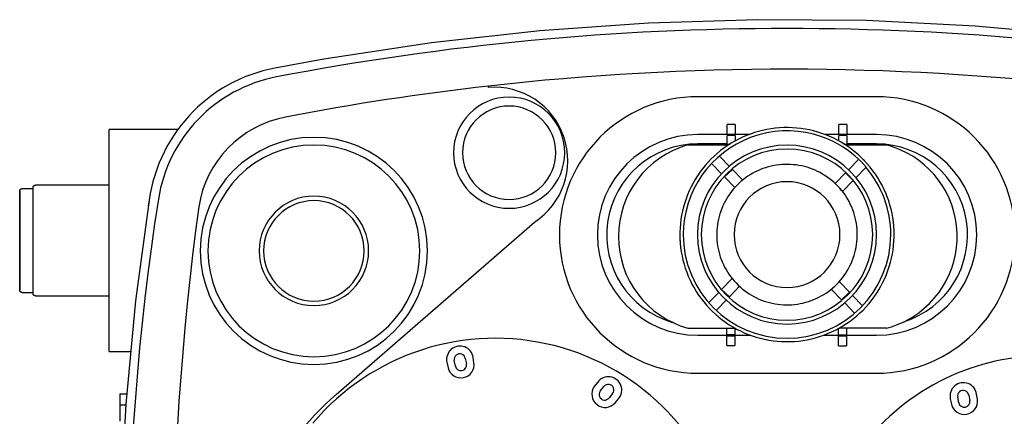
# Model space of a CAD drawing. Header units: millimetres. Extents: x -344 to 344, y -281 to 236.
# Tile 2 of 3: x -344 to 97, y 58 to 236. Entities that reach past the tile are written whole.
import ezdxf

# ---------------------------------------------------------------- set-up
doc = ezdxf.new("R2010")
doc.units = ezdxf.units.MM
doc.layers.add('Material 2', color=251, linetype='Continuous', true_color=0x505050)
doc.layers.add('Material 3', color=7, linetype='Continuous', true_color=0xe6e6e6)

msp = doc.modelspace()

# ---------------------------------------------------------------- linework, layer by layer
at = {"layer": 'Material 2'}
for p, q in [((-144.14, 84.15), (-143.64, 81.72)), ((-140.24, 82.27), (-140.58, 84.59)), ((-152.38, 82.51), (-151.86, 80.01)), ((-148.59, 80.7), (-149.07, 83.28)), ((-84.83, 73.59), (-86.37, 71.56)), ((-83.69, 69.55), (-82.07, 71.61)), ((-78.17, 68.48), (-79.67, 66.5)), ((76.86, 64.3), (76.38, 66.88)), ((81.3, 67.75), (81.81, 65.32)), ((85.2, 65.87), (84.86, 68.19)), ((-77.01, 64.3), (-75.5, 66.09)), ((73.07, 66.11), (73.58, 63.61))]:
    msp.add_line(p, q, dxfattribs=at)
for centre, radius, start, end in [((-146.51, 83.71), 5.99, 8.3588, 191.6412), ((-146.61, 83.74), 2.5, 9.6289, 190.5913), ((-146.11, 81.41), 5.93, 193.7002, 8.3588), ((-146.11, 81.21), 2.52, 191.6412, 11.6412), ((-80.06, 69.97), 5.99, 319.5694, 142.8517), ((-81.52, 68.15), 5.93, 144.9107, 319.5694), ((-80.11, 70.06), 2.5, 320.8394, 141.8018), ((78.94, 67.31), 5.99, 8.3588, 191.6412), ((-81.68, 68.02), 2.52, 142.8517, 322.8517), ((78.84, 67.34), 2.5, 9.6289, 190.5913), ((79.34, 65.01), 5.93, 193.7002, 8.3588), ((79.33, 64.81), 2.52, 191.6412, 11.6412)]:
    msp.add_arc(centre, radius, start, end, dxfattribs=at)
at = {"layer": 'Material 3'}
for p, q in [((-133.73, 205.65), (-133.73, 206.26)), ((40, 201.49), (-40, 201.49)), ((-272.86, 186.82), (-303.7, 186.82)), ((-303.7, 137.02), (-303.7, 186.82)), ((-26.9, 184.57), (-26.9, 189)), ((-23.32, 189), (-26.9, 189)), ((-23.32, 189), (-23.32, 184.57)), ((-9.08, 186.81), (-10.96, 186.41)), ((11.95, 186.14), (11.85, 186.16)), ((15.53, 185.06), (13.7, 185.65)), ((23.09, 184.57), (23.09, 189)), ((26.67, 189), (23.09, 189)), ((26.67, 189), (26.67, 184.57)), ((-17.02, 184.5), (-40, 184.5)), ((-26.9, 184.5), (-26.9, 184.57)), ((-23.32, 184.57), (-26.9, 184.57)), ((-26.9, 180.26), (-26.9, 184.06)), ((-23.32, 184.06), (-26.9, 184.06)), ((-23.32, 184.57), (-23.32, 184.5)), ((-23.32, 184.06), (-23.32, 181.55)), ((40, 184.5), (17, 184.5)), ((23.09, 184.5), (23.09, 184.57)), ((26.67, 184.57), (23.09, 184.57)), ((23.09, 181.62), (23.09, 184.06)), ((26.67, 184.06), (23.09, 184.06)), ((26.67, 184.57), (26.67, 184.5)), ((26.67, 184.06), (26.67, 180.26)), ((-44.49, 179.87), (-26.21, 179.87)), ((-26.9, 180.33), (-40, 180.33)), ((-40, 180.33), (-26.9, 180.33)), ((-40, 180.33), (-26.9, 180.33)), ((-26.9, 180.26), (-25.52, 180.26)), ((25.44, 180.26), (26.67, 180.26)), ((26.13, 179.87), (44.49, 179.87)), ((40, 180.33), (26.67, 180.33)), ((26.67, 180.33), (40, 180.33)), ((26.67, 180.33), (40, 180.33)), ((-30.19, 174.76), (-25.9, 170.32)), ((27.52, 168.73), (32.07, 173.43)), ((-29.37, 166.96), (-33.66, 171.4)), ((-24.51, 168.88), (-27.99, 165.53)), ((-24.51, 168.88), (-19.88, 164.08)), ((35.4, 169.93), (30.83, 165.2)), ((-23.42, 160.79), (-27.99, 165.53)), ((16.96, 166.17), (15.88, 166.83)), ((21.53, 162.52), (26.15, 167.31)), ((29.62, 163.95), (24.79, 158.94)), ((29.62, 163.95), (26.15, 167.31)), ((40.6, 165.17), (39.55, 166.77)), ((-337.7, 160.26), (-342.72, 160.26)), ((-337.7, 137.02), (-337.7, 161.04)), ((-303.7, 161.82), (-336.69, 161.82)), ((44.85, 156.58), (44.72, 156.9)), ((46.06, 152.94), (45.49, 154.77)), ((46.97, 149.21), (46.55, 151.08)), ((47.28, 147.52), (47.26, 147.63)), ((-201.89, 68.16), (-113.14, 145.31)), ((-31.45, 141.95), (-31.48, 141.62)), ((-31.34, 143.19), (-31.38, 142.87)), ((-31.02, 145.37), (-31.23, 144.12)), ((31.07, 144.37), (31.03, 144.7)), ((-337.7, 113.01), (-337.7, 137.02)), ((-303.7, 87.23), (-303.7, 137.02)), ((-31.53, 140.36), (-31.54, 139.68)), ((31.34, 137.41), (31.37, 137.74)), ((31.42, 139), (31.43, 139.68)), ((47.84, 136.73), (47.84, 136.78)), ((47.92, 138.64), (47.93, 139.68)), ((-31.19, 134.99), (-31.14, 134.66)), ((30.91, 133.99), (31.11, 135.24)), ((31.23, 136.17), (31.27, 136.49)), ((47.45, 132.91), (47.5, 133.34)), ((47.68, 134.81), (47.68, 134.86)), ((-47.08, 130.15), (-46.66, 128.27)), ((-46.17, 126.42), (-45.6, 124.58)), ((-44.96, 122.78), (-44.84, 122.46)), ((-29.33, 115.12), (-24.58, 120.04)), ((-41.35, 115.26), (-41.35, 115.25)), ((-29.33, 115.12), (-25.86, 111.76)), ((-21.27, 116.51), (-25.86, 111.76)), ((24.4, 110.47), (19.76, 115.28)), ((23.26, 118.61), (27.88, 113.83)), ((40.99, 114.83), (41.06, 114.94)), ((42.02, 116.61), (42.91, 118.31)), ((-342.72, 113.79), (-337.7, 113.79)), ((-336.69, 112.23), (-303.7, 112.23)), ((-40.71, 114.19), (-39.66, 112.59)), ((-35.05, 109.2), (-30.63, 113.77)), ((-27.27, 110.3), (-31.51, 105.9)), ((-17.07, 113.18), (-15.99, 112.53)), ((24.4, 110.47), (27.88, 113.83)), ((29.26, 112.4), (33.55, 107.96)), ((38.95, 111.74), (40.04, 113.32)), ((-35.11, 109.14), (-35.08, 109.17)), ((-35.11, 109.14), (-34.68, 108.72)), ((30.08, 104.6), (25.78, 109.04)), ((36.59, 108.71), (37.8, 110.2)), ((29.54, 101.91), (29.54, 101.91)), ((-44.49, 97.73), (-23.2, 97.73)), ((-27.01, 94.85), (-27.01, 97.73)), ((-23.43, 97.73), (-23.43, 94.85)), ((23.03, 94.82), (23.03, 97.7)), ((44.49, 97.73), (23.1, 97.73)), ((26.61, 97.73), (26.61, 94.82)), ((-40, 94.58), (-16.33, 94.58)), ((-27.01, 94.85), (-23.43, 94.85)), ((-27.01, 94.35), (-27.01, 94.58)), ((-27.01, 89.91), (-27.01, 94.35)), ((-27.01, 94.35), (-23.43, 94.35)), ((-23.43, 94.58), (-23.43, 94.35)), ((-23.43, 94.35), (-23.43, 89.91)), ((16.38, 94.58), (40, 94.58)), ((23.03, 94.82), (26.61, 94.82)), ((23.03, 94.31), (23.03, 94.58)), ((23.03, 89.87), (23.03, 94.31)), ((23.03, 94.31), (26.61, 94.31)), ((26.61, 94.58), (26.61, 94.31)), ((26.61, 94.31), (26.61, 89.87)), ((-27.01, 89.91), (-23.43, 89.91)), ((23.03, 89.87), (26.61, 89.87)), ((-303.7, 87.23), (-294.06, 87.23)), ((-40, 77.54), (40, 77.54)), ((-298.91, 68.29), (-295.62, 68.29)), ((-298.91, 68.29), (-298.91, 63.25)), ((-298.91, 63.25), (-298.91, 56.11)), ((-296.13, 63.25), (-298.91, 63.25))]:
    msp.add_line(p, q, dxfattribs=at)
at = {"layer": 'Material 3', "flags": 128}
for points in [[(229.38, 214.34), (181.27, 222.56), (132.87, 228.84), (84.26, 233.18), (35.51, 235.58), (-13.29, 236.02), (-62.07, 234.52), (-110.75, 231.06), (-159.26, 225.66), (-207.51, 218.32), (-229.38, 214.34)], [(-229.38, 214.34), (-232.12, 213.76), (-234.85, 213.07), (-237.54, 212.27), (-240.2, 211.36), (-242.82, 210.35), (-245.39, 209.23), (-247.93, 208.01), (-250.41, 206.69), (-252.83, 205.27), (-255.2, 203.76), (-257.5, 202.15), (-259.74, 200.45), (-261.91, 198.67), (-264, 196.79), (-266.02, 194.84), (-267.96, 192.81), (-269.81, 190.7), (-271.58, 188.52), (-273.27, 186.27), (-274.86, 183.95), (-276.35, 181.57), (-277.75, 179.14), (-279.05, 176.65), (-280.25, 174.11), (-281.35, 171.52), (-282.35, 168.9), (-283.23, 166.23), (-284.02, 163.53), (-284.69, 160.81), (-285.25, 158.05), (-285.57, 156.15)], [(47.93, 139.68), (47.89, 141.6), (47.77, 143.51), (47.58, 145.42), (47.31, 147.32), (46.97, 149.21), (46.55, 151.08), (46.06, 152.94), (45.49, 154.77), (44.85, 156.58), (44.14, 158.36), (43.36, 160.12), (42.5, 161.84), (41.58, 163.52), (40.6, 165.17), (39.55, 166.77), (38.43, 168.33), (37.25, 169.85), (36.02, 171.32), (34.72, 172.74), (33.37, 174.1), (31.97, 175.41), (30.52, 176.66), (29.01, 177.85), (27.46, 178.99), (25.87, 180.06), (24.23, 181.06), (22.56, 182), (20.85, 182.87), (19.11, 183.67), (17.33, 184.4), (15.53, 185.06), (13.7, 185.65), (11.85, 186.16), (9.98, 186.6), (8.1, 186.96), (6.2, 187.25), (4.29, 187.46), (2.38, 187.6), (0.46, 187.66), (-1.46, 187.64), (-3.37, 187.55), (-5.29, 187.38), (-7.19, 187.13), (-9.08, 186.81), (-10.96, 186.41), (-12.82, 185.93), (-14.66, 185.39), (-16.47, 184.77), (-18.26, 184.07), (-20.02, 183.31), (-21.75, 182.48), (-23.45, 181.58), (-25.1, 180.61), (-26.72, 179.57), (-28.29, 178.47), (-29.82, 177.31), (-31.3, 176.09), (-32.74, 174.81), (-34.11, 173.48), (-35.44, 172.09), (-36.71, 170.65), (-37.92, 169.16), (-39.06, 167.62), (-40.15, 166.04), (-41.17, 164.41), (-42.13, 162.75), (-43.02, 161.05), (-43.84, 159.31), (-44.59, 157.55), (-45.27, 155.75), (-45.87, 153.93), (-46.41, 152.09), (-46.87, 150.22), (-47.25, 148.34), (-47.56, 146.45), (-47.79, 144.55), (-47.95, 142.63), (-48.03, 140.71), (-48.04, 139.68)], [(-12.82, 185.93), (-14.66, 185.39), (-16.47, 184.77), (-18.26, 184.07), (-20.02, 183.31), (-21.75, 182.48), (-23.45, 181.58), (-25.1, 180.61), (-26.72, 179.57), (-28.29, 178.47), (-29.82, 177.31)], [(11.2, 186.31), (9.98, 186.6), (8.1, 186.96), (6.2, 187.25), (4.29, 187.46), (2.38, 187.6), (0.46, 187.66), (-1.46, 187.64), (-3.37, 187.55), (-5.29, 187.38), (-7.19, 187.13)], [(27.46, 178.99), (25.87, 180.06), (24.23, 181.06), (22.56, 182), (20.85, 182.87), (19.11, 183.67), (17.33, 184.4)], [(-30.86, 176.46), (-31.3, 176.09), (-32.74, 174.81), (-34.11, 173.48), (-35.44, 172.09), (-36.71, 170.65), (-37.92, 169.16), (-38.07, 168.95)], [(34.62, 172.84), (33.37, 174.1), (31.97, 175.41), (30.52, 176.66)], [(38.43, 168.33), (37.25, 169.85), (36.02, 171.32), (34.72, 172.74)], [(-39, 167.71), (-39.06, 167.62), (-40.15, 166.04), (-41, 164.68)], [(31.43, 139.68), (31.4, 140.94), (31.33, 142.19), (31.2, 143.45), (31.03, 144.69), (30.8, 145.93), (30.53, 147.16), (30.2, 148.38), (29.83, 149.58), (29.41, 150.77), (28.94, 151.94), (28.43, 153.09), (27.87, 154.22), (27.27, 155.32), (26.62, 156.4), (25.93, 157.46), (25.2, 158.48), (24.42, 159.48), (23.61, 160.44), (22.76, 161.37), (21.88, 162.26), (20.96, 163.12), (20, 163.94), (19.02, 164.73), (18, 165.47), (16.95, 166.17), (15.88, 166.83), (14.78, 167.45), (13.66, 168.02), (12.52, 168.54), (11.35, 169.02), (10.17, 169.46), (8.97, 169.84), (7.76, 170.18), (6.53, 170.47), (5.29, 170.7), (4.05, 170.89), (2.8, 171.03), (1.54, 171.12), (0.28, 171.16), (-0.98, 171.15), (-2.23, 171.09), (-3.49, 170.98), (-4.74, 170.81), (-5.98, 170.6), (-7.21, 170.34), (-8.43, 170.03), (-9.64, 169.67), (-10.83, 169.26), (-12, 168.81), (-13.16, 168.31), (-14.29, 167.76), (-15.4, 167.17), (-16.49, 166.53), (-17.55, 165.85), (-18.58, 165.13), (-19.59, 164.37), (-20.56, 163.57), (-21.5, 162.73), (-22.4, 161.86), (-23.27, 160.95), (-24.1, 160), (-24.9, 159.02), (-25.65, 158.01), (-26.36, 156.97), (-27.03, 155.91), (-27.66, 154.82), (-28.25, 153.7), (-28.78, 152.56), (-29.28, 151.4), (-29.72, 150.23), (-30.12, 149.03), (-30.47, 147.82), (-30.77, 146.6), (-31.02, 145.36), (-31.23, 144.12), (-31.38, 142.87), (-31.48, 141.62), (-31.53, 140.36), (-31.54, 139.68)], [(-7.21, 170.34), (-8.43, 170.03), (-9.64, 169.67), (-10.83, 169.26), (-12, 168.81), (-13.16, 168.31), (-14.29, 167.76), (-15.4, 167.17), (-16.49, 166.53), (-17.55, 165.86), (-18.59, 165.13), (-19.59, 164.37)], [(-0.98, 171.15), (-2.23, 171.09), (-3.49, 170.98), (-4.74, 170.81), (-5.98, 170.6)], [(10.17, 169.46), (8.97, 169.84), (7.76, 170.18), (6.53, 170.47), (5.3, 170.71), (4.05, 170.9), (2.8, 171.03), (1.54, 171.12), (0.28, 171.16)], [(14.78, 167.45), (13.66, 168.02), (12.52, 168.54), (11.35, 169.02), (10.92, 169.18)], [(-41.14, 164.47), (-41.17, 164.41), (-42.13, 162.75), (-43.02, 161.05), (-43.84, 159.31), (-44.59, 157.55), (-45.27, 155.75), (-45.87, 153.93), (-46.41, 152.09), (-46.87, 150.22), (-47.25, 148.34), (-47.56, 146.45), (-47.79, 144.55), (-47.95, 142.63), (-48.03, 140.71), (-48.04, 139.68)], [(-20.56, 163.57), (-21.5, 162.73), (-22.4, 161.86), (-23.27, 160.95), (-24.11, 160)], [(29.41, 150.77), (28.94, 151.94), (28.43, 153.09), (27.87, 154.22), (27.27, 155.32), (26.62, 156.4), (25.93, 157.46), (25.2, 158.48), (24.43, 159.48), (23.61, 160.44), (22.77, 161.37), (21.88, 162.27), (20.96, 163.12), (20, 163.95), (19.02, 164.73), (18, 165.47)], [(44.14, 158.36), (43.36, 160.12), (42.5, 161.84), (41.58, 163.52), (41.48, 163.7)], [(-343.7, 159.28), (-343.7, 159.32), (-343.7, 159.35), (-343.69, 159.39), (-343.69, 159.43), (-343.68, 159.47), (-343.67, 159.51), (-343.66, 159.55), (-343.65, 159.59), (-343.64, 159.62), (-343.62, 159.66), (-343.61, 159.69), (-343.59, 159.73), (-343.57, 159.76), (-343.55, 159.8), (-343.53, 159.83), (-343.51, 159.86), (-343.48, 159.89), (-343.46, 159.92), (-343.43, 159.95), (-343.4, 159.98), (-343.37, 160.01), (-343.34, 160.03), (-343.31, 160.06), (-343.28, 160.08), (-343.25, 160.1), (-343.21, 160.12), (-343.18, 160.14), (-343.14, 160.16), (-343.11, 160.18), (-343.07, 160.19), (-343.04, 160.21), (-343, 160.22), (-342.96, 160.23), (-342.92, 160.24), (-342.88, 160.24), (-342.84, 160.25), (-342.81, 160.26), (-342.77, 160.26), (-342.73, 160.26), (-342.72, 160.26)], [(-343.7, 137.02), (-343.7, 137.91), (-343.7, 138.8), (-343.7, 139.69), (-343.7, 140.57), (-343.7, 141.45), (-343.7, 142.31), (-343.7, 143.17), (-343.7, 144.02), (-343.7, 144.86), (-343.7, 145.69), (-343.7, 146.5), (-343.7, 147.3), (-343.7, 148.08), (-343.7, 148.84), (-343.7, 149.59), (-343.7, 150.31), (-343.7, 151.02), (-343.7, 151.7), (-343.7, 152.35), (-343.7, 152.99), (-343.7, 153.59), (-343.7, 154.17), (-343.7, 154.73), (-343.7, 155.25), (-343.7, 155.75), (-343.7, 156.21), (-343.7, 156.65), (-343.7, 157.05), (-343.7, 157.42), (-343.7, 157.76), (-343.7, 158.07), (-343.7, 158.34), (-343.7, 158.58), (-343.7, 158.78), (-343.7, 158.95), (-343.7, 159.09), (-343.7, 159.18), (-343.7, 159.25), (-343.7, 159.27), (-343.7, 159.28)], [(-343.7, 159.28), (-343.7, 159.26), (-343.7, 159.2), (-343.7, 159.12), (-343.7, 158.99), (-343.7, 158.83), (-343.7, 158.64), (-343.7, 158.41), (-343.7, 158.15), (-343.7, 157.85), (-343.7, 157.52), (-343.7, 157.16), (-343.7, 156.76), (-343.7, 156.33), (-343.7, 155.88), (-343.7, 155.39), (-343.7, 154.87), (-343.7, 154.33), (-343.7, 153.75), (-343.7, 153.15), (-343.7, 152.53), (-343.7, 151.88), (-343.7, 151.2), (-343.7, 150.5), (-343.7, 149.79), (-343.7, 149.05), (-343.7, 148.29), (-343.7, 147.51), (-343.7, 146.72), (-343.7, 145.91), (-343.7, 145.09), (-343.7, 144.25), (-343.7, 143.4), (-343.7, 142.55), (-343.7, 141.68), (-343.7, 140.81), (-343.7, 139.93), (-343.7, 139.04), (-343.7, 138.15), (-343.7, 137.27), (-343.7, 137.02)], [(-337.7, 161.04), (-337.69, 161.08), (-337.68, 161.12), (-337.66, 161.16), (-337.64, 161.2), (-337.63, 161.24), (-337.61, 161.27), (-337.59, 161.31), (-337.56, 161.35), (-337.54, 161.38), (-337.51, 161.41), (-337.49, 161.45), (-337.46, 161.48), (-337.43, 161.51), (-337.4, 161.54), (-337.37, 161.57), (-337.34, 161.59), (-337.3, 161.62), (-337.27, 161.64), (-337.23, 161.66), (-337.2, 161.69), (-337.16, 161.7), (-337.12, 161.72), (-337.08, 161.74), (-337.05, 161.75), (-337.01, 161.77), (-336.97, 161.78), (-336.93, 161.79), (-336.88, 161.8), (-336.84, 161.81), (-336.8, 161.81), (-336.76, 161.82), (-336.72, 161.82), (-336.69, 161.82)], [(-24.9, 159.02), (-25.65, 158.01), (-26.37, 156.98), (-27.04, 155.91), (-27.66, 154.82), (-28.25, 153.7), (-28.78, 152.56), (-29.28, 151.4), (-29.72, 150.23), (-30.01, 149.36)], [(-285.57, 156.15), (-291.8, 110.02), (-296.18, 63.67), (-298.7, 17.19), (-299.36, -29.36), (-298.16, -75.9), (-295.1, -122.35), (-290.19, -168.64), (-285.57, -201.37)], [(-30.12, 149.03), (-30.47, 147.82), (-30.77, 146.6), (-30.84, 146.24)], [(30.8, 145.93), (30.53, 147.16), (30.2, 148.38), (29.83, 149.58)], [(47.76, 143.68), (47.58, 145.42), (47.44, 146.42)], [(31.43, 139.68), (31.4, 140.94), (31.33, 142.2), (31.2, 143.45), (31.2, 143.47)], [(47.93, 139.68), (47.89, 141.6), (47.82, 142.8)], [(-343.7, 137.02), (-343.7, 136.14), (-343.7, 135.25), (-343.7, 134.36), (-343.7, 133.48), (-343.7, 132.6), (-343.7, 131.74), (-343.7, 130.88), (-343.7, 130.03), (-343.7, 129.19), (-343.7, 128.36), (-343.7, 127.55), (-343.7, 126.75), (-343.7, 125.97), (-343.7, 125.21), (-343.7, 124.46), (-343.7, 123.74), (-343.7, 123.03), (-343.7, 122.35), (-343.7, 121.7), (-343.7, 121.06), (-343.7, 120.46), (-343.7, 119.88), (-343.7, 119.32), (-343.7, 118.8), (-343.7, 118.3), (-343.7, 117.84), (-343.7, 117.4), (-343.7, 117), (-343.7, 116.63), (-343.7, 116.29), (-343.7, 115.98), (-343.7, 115.71), (-343.7, 115.47), (-343.7, 115.27), (-343.7, 115.1), (-343.7, 114.96), (-343.7, 114.87), (-343.7, 114.8), (-343.7, 114.78), (-343.7, 114.77)], [(-343.7, 114.77), (-343.7, 114.79), (-343.7, 114.85), (-343.7, 114.93), (-343.7, 115.06), (-343.7, 115.22), (-343.7, 115.41), (-343.7, 115.64), (-343.7, 115.9), (-343.7, 116.2), (-343.7, 116.53), (-343.7, 116.89), (-343.7, 117.29), (-343.7, 117.72), (-343.7, 118.17), (-343.7, 118.66), (-343.7, 119.18), (-343.7, 119.72), (-343.7, 120.3), (-343.7, 120.9), (-343.7, 121.52), (-343.7, 122.17), (-343.7, 122.85), (-343.7, 123.54), (-343.7, 124.26), (-343.7, 125), (-343.7, 125.76), (-343.7, 126.54), (-343.7, 127.33), (-343.7, 128.14), (-343.7, 128.96), (-343.7, 129.8), (-343.7, 130.65), (-343.7, 131.5), (-343.7, 132.37), (-343.7, 133.24), (-343.7, 134.12), (-343.7, 135.01), (-343.7, 135.9), (-343.7, 136.78), (-343.7, 137.02)], [(-48.04, 139.68), (-48, 137.76), (-47.93, 136.56)], [(-48.04, 139.68), (-48, 137.76), (-47.89, 135.84), (-47.7, 133.93), (-47.43, 132.03), (-47.08, 130.15), (-46.66, 128.27), (-46.17, 126.42), (-45.6, 124.58), (-44.96, 122.78), (-44.25, 120.99), (-43.47, 119.24), (-42.62, 117.52), (-41.7, 115.84), (-40.71, 114.19), (-39.66, 112.59), (-38.54, 111.02), (-37.37, 109.51), (-36.13, 108.04), (-34.84, 106.62), (-33.49, 105.26), (-32.08, 103.95), (-30.63, 102.7), (-29.13, 101.5), (-27.58, 100.37), (-25.98, 99.3), (-24.35, 98.3), (-22.67, 97.36), (-20.96, 96.49), (-19.22, 95.69), (-17.44, 94.96), (-15.64, 94.3), (-13.81, 93.71), (-11.96, 93.2), (-10.1, 92.76), (-8.21, 92.39), (-6.31, 92.11), (-4.41, 91.89), (-2.49, 91.76), (-0.57, 91.7), (1.34, 91.72), (3.26, 91.81), (5.17, 91.98), (7.08, 92.23), (8.97, 92.55), (10.85, 92.95), (12.71, 93.42), (14.55, 93.97), (16.36, 94.59), (18.15, 95.28), (19.91, 96.05), (21.64, 96.88), (23.33, 97.78), (24.99, 98.75), (26.61, 99.79), (28.18, 100.88), (29.71, 102.04), (31.19, 103.27), (32.62, 104.54), (34, 105.88), (35.33, 107.27), (36.59, 108.71), (37.8, 110.2), (38.95, 111.74), (40.04, 113.32), (41.06, 114.94), (42.02, 116.61), (42.91, 118.31), (43.73, 120.04), (44.48, 121.81), (45.15, 123.6), (45.76, 125.43), (46.29, 127.27), (46.75, 129.13), (47.14, 131.01), (47.45, 132.91), (47.68, 134.81), (47.84, 136.73), (47.92, 138.64), (47.93, 139.68)], [(-31.54, 139.68), (-31.52, 138.42), (-31.44, 137.16), (-31.32, 135.91), (-31.31, 135.89)], [(-31.54, 139.68), (-31.52, 138.42), (-31.44, 137.16), (-31.31, 135.91), (-31.14, 134.66), (-30.91, 133.42), (-30.64, 132.2), (-30.31, 130.98), (-29.94, 129.78), (-29.52, 128.59), (-29.06, 127.42), (-28.54, 126.27), (-27.98, 125.14), (-27.38, 124.04), (-26.73, 122.96), (-26.04, 121.9), (-25.31, 120.88), (-24.54, 119.88), (-23.73, 118.92), (-22.88, 117.99), (-21.99, 117.09), (-21.07, 116.23), (-20.12, 115.41), (-19.13, 114.63), (-18.11, 113.89), (-17.07, 113.19), (-15.99, 112.53), (-14.9, 111.91), (-13.77, 111.34), (-12.63, 110.81), (-11.46, 110.33), (-10.28, 109.9), (-9.08, 109.52), (-7.87, 109.18), (-6.64, 108.89), (-5.41, 108.65), (-4.16, 108.46), (-2.91, 108.32), (-1.66, 108.24), (-0.4, 108.2), (0.86, 108.21), (2.12, 108.27), (3.37, 108.38), (4.62, 108.54), (5.87, 108.76), (7.1, 109.02), (8.32, 109.33), (9.52, 109.69), (10.72, 110.1), (11.89, 110.55), (13.05, 111.05), (14.18, 111.6), (15.29, 112.19), (16.38, 112.82), (17.44, 113.5), (18.47, 114.22), (19.48, 114.99), (20.45, 115.79), (21.39, 116.63), (22.29, 117.5), (23.16, 118.41), (23.99, 119.36), (24.78, 120.34), (25.54, 121.34), (26.25, 122.38), (26.92, 123.45), (27.55, 124.54), (28.13, 125.66), (28.67, 126.8), (29.16, 127.95), (29.61, 129.13), (30.01, 130.33), (30.36, 131.54), (30.66, 132.76), (30.91, 133.99), (31.11, 135.24), (31.27, 136.49), (31.37, 137.74), (31.42, 139), (31.43, 139.68)], [(-47.87, 135.68), (-47.7, 133.93), (-47.55, 132.94)], [(-30.91, 133.42), (-30.64, 132.19), (-30.32, 130.98), (-29.94, 129.77)], [(30.01, 130.33), (30.36, 131.54), (30.66, 132.76), (30.73, 133.11)], [(-29.53, 128.59), (-29.52, 128.59), (-29.06, 127.42), (-28.54, 126.27), (-27.98, 125.14), (-27.38, 124.03), (-26.73, 122.95), (-26.04, 121.9), (-25.31, 120.88), (-24.54, 119.88), (-23.73, 118.92), (-22.88, 117.99), (-21.99, 117.09), (-21.07, 116.23), (-20.12, 115.41), (-19.13, 114.63), (-18.11, 113.89)], [(26.63, 122.98), (26.92, 123.45), (27.55, 124.54), (28.13, 125.66), (28.67, 126.79), (29.16, 127.95), (29.61, 129.13), (29.9, 130)], [(43.73, 120.04), (44.48, 121.81), (45.15, 123.6), (45.76, 125.43), (46.29, 127.27), (46.75, 129.13), (47.14, 131.01), (47.19, 131.32)], [(-44.25, 120.99), (-43.47, 119.24), (-42.62, 117.52), (-41.7, 115.84), (-41.59, 115.66)], [(16.38, 112.82), (17.44, 113.5), (18.47, 114.22), (19.48, 114.98), (20.45, 115.79), (21.39, 116.62), (22.29, 117.5), (23.16, 118.41), (23.99, 119.36), (24.79, 120.34), (25.54, 121.34), (26, 122.01)], [(-342.72, 113.79), (-342.76, 113.79), (-342.8, 113.79), (-342.83, 113.8), (-342.87, 113.8), (-342.91, 113.81), (-342.95, 113.82), (-342.99, 113.83), (-343.03, 113.84), (-343.06, 113.85), (-343.1, 113.87), (-343.14, 113.88), (-343.17, 113.9), (-343.21, 113.92), (-343.24, 113.94), (-343.27, 113.96), (-343.3, 113.99), (-343.33, 114.01), (-343.36, 114.03), (-343.39, 114.06), (-343.42, 114.09), (-343.45, 114.12), (-343.47, 114.15), (-343.5, 114.18), (-343.52, 114.21), (-343.54, 114.24), (-343.56, 114.28), (-343.58, 114.31), (-343.6, 114.35), (-343.62, 114.38), (-343.63, 114.42), (-343.65, 114.45), (-343.66, 114.49), (-343.67, 114.53), (-343.68, 114.57), (-343.69, 114.61), (-343.69, 114.65), (-343.7, 114.68), (-343.7, 114.72), (-343.7, 114.76), (-343.7, 114.77)], [(-336.69, 112.23), (-336.73, 112.23), (-336.77, 112.24), (-336.81, 112.24), (-336.86, 112.25), (-336.9, 112.25), (-336.94, 112.26), (-336.98, 112.27), (-337.02, 112.29), (-337.06, 112.3), (-337.1, 112.32), (-337.13, 112.33), (-337.17, 112.35), (-337.21, 112.37), (-337.24, 112.39), (-337.28, 112.42), (-337.31, 112.44), (-337.35, 112.47), (-337.38, 112.49), (-337.41, 112.52), (-337.44, 112.55), (-337.47, 112.58), (-337.5, 112.61), (-337.52, 112.65), (-337.55, 112.68), (-337.57, 112.71), (-337.59, 112.75), (-337.61, 112.79), (-337.63, 112.82), (-337.65, 112.86), (-337.66, 112.9), (-337.68, 112.94), (-337.69, 112.98), (-337.7, 113.01)], [(-38.54, 111.02), (-37.37, 109.51), (-36.13, 108.04), (-34.84, 106.62)], [(-14.9, 111.91), (-13.77, 111.34), (-12.63, 110.81), (-11.47, 110.33), (-11.03, 110.17)], [(-10.28, 109.9), (-9.08, 109.52), (-7.87, 109.18), (-6.64, 108.89), (-5.41, 108.65), (-4.16, 108.46), (-2.91, 108.32), (-1.66, 108.23), (-0.4, 108.2), (0.86, 108.21), (2.12, 108.27), (3.38, 108.38), (4.62, 108.54), (5.87, 108.76), (7.1, 109.02), (8.32, 109.33), (9.52, 109.69), (10.72, 110.09), (11.89, 110.55), (13.05, 111.05), (14.18, 111.6), (15.29, 112.19)], [(-34.73, 106.52), (-33.49, 105.26), (-32.08, 103.95), (-30.63, 102.7)], [(33.01, 104.92), (34, 105.88), (35.33, 107.27), (35.41, 107.37)], [(29.71, 102.04), (31.19, 103.27), (32.62, 104.54), (33, 104.91)], [(-27.58, 100.37), (-25.98, 99.3), (-24.35, 98.3), (-22.67, 97.36), (-20.96, 96.49), (-19.22, 95.69), (-17.44, 94.96)], [(18.15, 95.28), (19.91, 96.05), (21.64, 96.88), (23.33, 97.78), (24.99, 98.75), (26.61, 99.79), (28.18, 100.88)], [(-15.64, 94.3), (-13.81, 93.71), (-11.96, 93.2), (-10.1, 92.76), (-8.65, 92.48)], [(8.97, 92.55), (10.85, 92.95), (12.71, 93.42), (14.55, 93.97), (16.36, 94.59), (16.38, 94.6)], [(-8.16, 92.39), (-6.31, 92.11), (-4.41, 91.89)], [(-2.49, 91.76), (-0.57, 91.7), (1.34, 91.72), (3.26, 91.81), (5.17, 91.98), (7.08, 92.23)]]:
    msp.add_lwpolyline(points, dxfattribs=at)
at = {"layer": 'Material 3'}
for centre, radius, start, end in [((0, -984.1), 1216.17, 79.16703, 100.83509), ((0.08, -974.86), 1188.67, 83.4609, 96.46373), ((-216.17, 145.36), 66.2, 100.8351, 171.1649), ((0.08, -974.86), 1188.67, 96.46373, 100.90193), ((-131.11, 172.86), 32.89, 303.1137, 94.5666), ((-124.5, 176.39), 24.92, 360, 180), ((-40, 139.51), 61.97, 90, 270), ((40, 139.51), 61.97, 270, 90), ((-124.5, 176.39), 20.92, 0, 180), ((-215.54, 144.67), 48.56, 100.9019, 171.0981), ((0.04, 139.61), 46.58, 40.605, 179.9206), ((-211.94, 132.39), 50.89, 360, 180), ((-40, 139.54), 44.96, 90, 270), ((40, 139.54), 44.96, 270, 90), ((-211.94, 132.39), 47.45, 360, 180), ((-124.5, 176.39), 24.92, 180, 360), ((-124.5, 176.39), 20.92, 180, 360), ((-40, 139.53), 40.8, 90, 253.8113), ((-40, 139.53), 40.8, 90, 253.8113), ((-40, 139.53), 40.8, 90, 253.8113), ((-32.84, 138.8), 42.69, 105.8344, 254.1656), ((-32.84, 138.8), 42.69, 105.8344, 254.1656), ((-0.06, 139.68), 40.08, 0, 180), ((-0.06, 139.68), 38.37, 0, 180), ((40, 139.53), 40.8, 287.5647, 90), ((40, 139.53), 40.8, 287.5647, 90), ((40, 139.53), 40.8, 287.5647, 90), ((33.7, 138.8), 42.46, 297.6652, 75.2783), ((33.7, 138.8), 42.46, 297.6577, 75.2783), ((-0.06, 139.68), 46.48, 0, 40.4535), ((-0.06, 139.68), 23.71, 360, 180), ((864.49, -22.61), 1159.84, 171.16491, 188.83509), ((864.49, -22.61), 1163.87, 171.16491, 171.34182), ((-211.94, 132.39), 24.51, 360, 180), ((-211.94, 132.39), 22.51, 360, 180), ((1023.75, -22.33), 1299.05, 172.27945, 187.72055), ((-0.06, 139.68), 46.48, 180, 0), ((-0.06, 139.68), 40.08, 180, 0), ((-0.06, 139.68), 38.37, 180, 0), ((-0.06, 139.68), 23.71, 180, 360), ((-211.94, 132.39), 50.89, 180, 360), ((-211.94, 132.39), 47.45, 180, 360), ((-211.94, 132.39), 24.51, 180, 360), ((-211.94, 132.39), 22.51, 180, 360), ((33.7, 138.8), 42.46, 284.7217, 297.6652), ((-130.66, -13.66), 106.87, 11.48, 139.9414), ((115.66, -17.84), 103.2, 67.7707, 173.9975), ((-105.34, -41.04), 145.76, 131.4798, 173.8339)]:
    msp.add_arc(centre, radius, start, end, dxfattribs=at)

doc.saveas('drawing.dxf')
